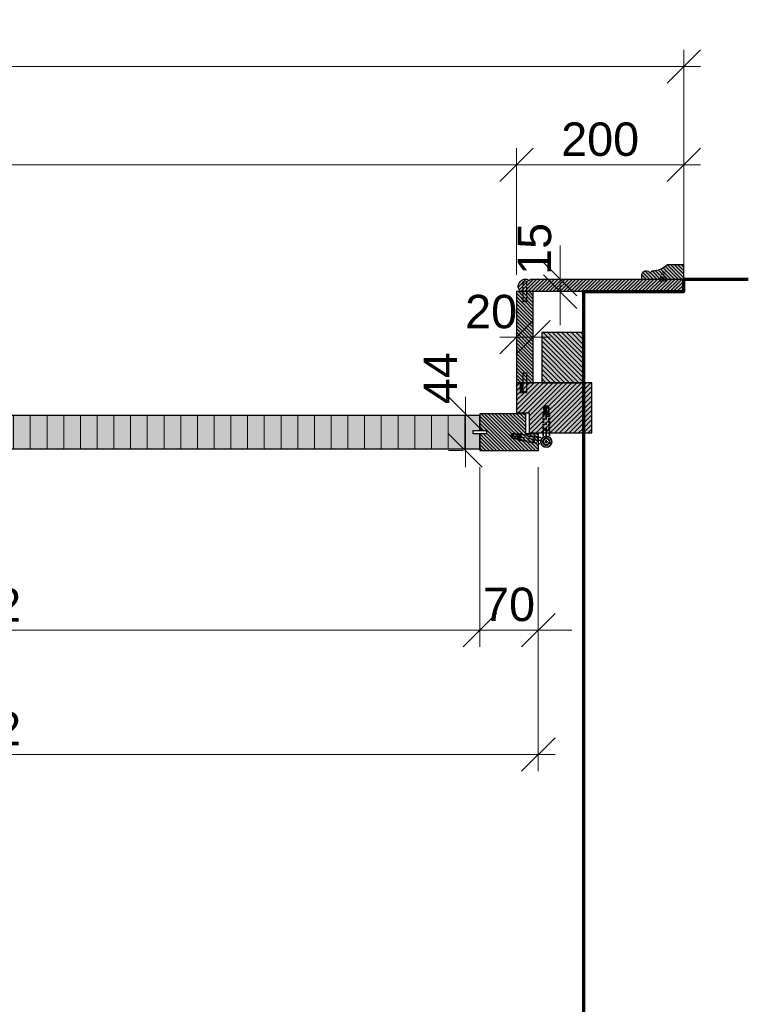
# Model space of a CAD drawing. Header units: millimetres. Extents: x 1536 to 6719, y 4146 to 11020.
# Tile 6 of 10: x 4027 to 4899, y 5427 to 6605. Entities that reach past the tile are written whole.
import ezdxf
from ezdxf.enums import TextEntityAlignment as Align

# ---------------------------------------------------------------- set-up
doc = ezdxf.new("R2010")
doc.units = ezdxf.units.MM
doc.header["$PDMODE"] = 3
doc.linetypes.add('MITTE', pattern=[50.8, 31.75, -6.35, 6.35, -6.35])
doc.linetypes.add('STRICHLINIE', pattern=[19.05, 12.7, -6.35])
doc.layers.get('0').update_dxf_attribs({"color": 3, "lineweight": 30})
doc.layers.get('DefPoints').update_dxf_attribs({"lineweight": 40})
for name, color, linetype, lineweight in [('000_Mauer', 6, 'Continuous', 70), ('001_Vollinie_035', 3, 'Continuous', 30), ('050_Bem10', 4, 'Continuous', 13), ('070_Schraffur', 5, 'Continuous', 13), ('071_Rasterung', 253, 'Continuous', 35), ('6', 3, 'Continuous', 35)]:
    doc.layers.add(name, color=color, linetype=linetype, lineweight=lineweight)
doc.layers.add('SYMBOLE_1', color=7, linetype='Continuous')
doc.styles.add('Masstext', font='ARIAL.TTF')
doc.styles.get("Standard").update_dxf_attribs({"font": 'ARIAL.TTF'})
doc.dimstyles.new('Schreiner10', dxfattribs={"dimscale": 10, "dimtxt": 4, "dimasz": 4, "dimexe": 2, "dimexo": 2, "dimgap": 1, "dimtad": 1, "dimdec": 1, "dimdsep": 46, "dimtxsty": 'Masstext', "dimblk1": 'OBLIQUE', "dimblk2": 'OBLIQUE', "dimsah": 1, "dimcen": 2, "dimdle": 2, "dimclrd": 256, "dimclre": 256, "dimclrt": 10, "dimadec": 1, "dimazin": 2, "dimtfac": 1, "dimtdec": 1, "dimtix": 1, "dimtmove": 2, "dimatfit": 3, "dimfxl": 2, "dimtolj": 1, "dimlwd": -1, "dimlwe": -1, "dimarcsym": 0})
pattern_1 = [(90, (0, 0), (-20, -8e-15), [])]
pattern_2 = [(315, (0, 0), (2.1213203, 2.1213203), [])]
pattern_3 = [(45, (0, 0), (-2.8284271, 2.8284271), [])]

# ---------------------------------------------------------------- blocks, each defined once
blk = doc.blocks.new('Verkleidung')
at = {"layer": '001_Vollinie_035'}
for points in [[(12, -15), (195, -15), (195, 0), (0, 0)], [(12, -15), (10.3, -13.4)]]:
    blk.add_lwpolyline(points, dxfattribs=at)
blk.add_arc((5.5, -6.5), 8.5, 130.0105, 305.011, dxfattribs=at)
blk = doc.blocks.new('Zierstab_Brandschutzabschluss_Des_Alpes')
at = {"layer": '001_Vollinie_035'}
blk.add_lwpolyline([(-50, 0), (0, 0), (0, -17), (-20, -17, 1)], format="xyb", dxfattribs=at)
for points in [[(-50, 0), (-50, -5)], [(-40.4, -7), (-37.7, -10)], [(-37.7, -10), (-34.9, -10)]]:
    blk.add_lwpolyline(points, dxfattribs=at)
for centre, radius, start, end in [((-45, -5), 5, 179.9385, 336.4754), ((-36.3, -32.5), 22.5, 43.385, 86.3652)]:
    blk.add_arc(centre, radius, start, end, dxfattribs=at)
blk = doc.blocks.new('LAM_20')
at = {"layer": 'SYMBOLE_1'}
for p, q in [((-10, 2), (-10, 0.5)), ((-10, -0.5), (-10, -2))]:
    blk.add_line(p, q, dxfattribs=at)
for points in [[(-12, 0.5), (-12, 2), (-6.5, 2)], [(-5.5, 2), (-0.5, 2)], [(0.5, 2), (5.5, 2)], [(6.5, 2), (12, 2), (12, 0.5)], [(-12, -2), (-12, -0.5)], [(-6.5, -2), (-12, -2)], [(-0.5, -2), (-5.5, -2)], [(5.5, -2), (0.5, -2)], [(12, -0.5), (12, -2), (6.5, -2)]]:
    blk.add_lwpolyline(points, dxfattribs=at)
blk.add_text('Lam 20', height=2.5, dxfattribs=at).set_placement((-12, 3))
blk = doc.blocks.new('LEIMFUGE_W_HOR')
at = {"layer": 'SYMBOLE_1'}
for p, q in [((-3, 3), (-3, -3)), ((-1, 3), (-1, -3)), ((1, 3), (1, -3)), ((3, 3), (3, -3))]:
    blk.add_line(p, q, dxfattribs=at)
blk.add_text('W', height=5, dxfattribs=at).set_placement((0, 7.25), align=Align.MIDDLE)
blk = doc.blocks.new('_Oblique')
at = {"color": 0, "lineweight": -2}
blk.add_line((-0.5, -0.5), (0.5, 0.5), dxfattribs=at)
blk = doc.blocks.new('*D52')
at = {"layer": '050_Bem10'}
for p, q in [((3355.9, 6069.3), (3355.9, 5854.4)), ((4577.9, 6069.3), (4577.9, 5854.4)), ((3335.9, 5874.4), (4597.9, 5874.4))]:
    blk.add_line(p, q, dxfattribs=at)
at = {"layer": 'DefPoints', "color": 0}
for p in [(3355.9, 6089.3), (4577.9, 6089.3), (4577.9, 5874.4)]:
    blk.add_point(p, dxfattribs=at)
at = {"layer": '050_Bem10', "xscale": 40, "yscale": 40, "zscale": 40, "rotation": 180}
blk.add_blockref('_Oblique', (3355.9, 5874.4), dxfattribs=at)
at = {"layer": '050_Bem10', "xscale": 40, "yscale": 40, "zscale": 40}
blk.add_blockref('_Oblique', (4577.9, 5874.4), dxfattribs=at)
at = {"layer": '050_Bem10', "color": 10, "insert": (3966.9, 5904.5), "char_height": 40, "attachment_point": 5, "style": 'Masstext'}
blk.add_mtext('\\A1;1222', dxfattribs=at)
blk = doc.blocks.new('*D53')
at = {"layer": '050_Bem10'}
for p, q in [((4577.9, 6069.3), (4577.9, 5854.4)), ((4647.9, 6069.3), (4647.9, 5854.4)), ((4577.9, 5874.4), (4537.9, 5874.4)), ((4577.9, 5874.4), (4647.9, 5874.4)), ((4647.9, 5874.4), (4687.9, 5874.4))]:
    blk.add_line(p, q, dxfattribs=at)
at = {"layer": 'DefPoints', "color": 0}
for p in [(4577.9, 6089.3), (4647.9, 6089.3), (4647.9, 5874.4)]:
    blk.add_point(p, dxfattribs=at)
at = {"layer": '050_Bem10', "xscale": 40, "yscale": 40, "zscale": 40}
blk.add_blockref('_Oblique', (4577.9, 5874.4), dxfattribs=at)
at = {"layer": '050_Bem10', "xscale": 40, "yscale": 40, "zscale": 40, "rotation": 180}
blk.add_blockref('_Oblique', (4647.9, 5874.4), dxfattribs=at)
at = {"layer": '050_Bem10', "color": 10, "insert": (4612.9, 5904.9), "char_height": 40, "attachment_point": 5, "style": 'Masstext'}
blk.add_mtext('\\A1;70', dxfattribs=at)
blk = doc.blocks.new('*D55')
at = {"layer": '050_Bem10'}
for p, q in [((3285.9, 5854.4), (3285.9, 5705.6)), ((4647.9, 5854.4), (4647.9, 5705.6)), ((3265.9, 5725.6), (4667.9, 5725.6))]:
    blk.add_line(p, q, dxfattribs=at)
at = {"layer": 'DefPoints', "color": 0}
for p in [(3285.9, 5874.4), (4647.9, 5874.4), (4647.9, 5725.6)]:
    blk.add_point(p, dxfattribs=at)
at = {"layer": '050_Bem10', "xscale": 40, "yscale": 40, "zscale": 40, "rotation": 180}
blk.add_blockref('_Oblique', (3285.9, 5725.6), dxfattribs=at)
at = {"layer": '050_Bem10', "xscale": 40, "yscale": 40, "zscale": 40}
blk.add_blockref('_Oblique', (4647.9, 5725.6), dxfattribs=at)
at = {"layer": '050_Bem10', "color": 10, "insert": (3966.9, 5756.1), "char_height": 40, "attachment_point": 5, "style": 'Masstext'}
blk.add_mtext('\\A1;1362', dxfattribs=at)
blk = doc.blocks.new('*D58')
at = {"layer": '050_Bem10'}
for p, q in [((1961.9, 6299.3), (1961.9, 6450.9)), ((4621.9, 6299.3), (4621.9, 6450.9)), ((1941.9, 6430.9), (4641.9, 6430.9))]:
    blk.add_line(p, q, dxfattribs=at)
at = {"layer": 'DefPoints', "color": 0}
for p in [(4621.9, 6430.9), (1961.9, 6279.3), (4621.9, 6279.3)]:
    blk.add_point(p, dxfattribs=at)
at = {"layer": '050_Bem10', "xscale": 40, "yscale": 40, "zscale": 40, "rotation": 180}
blk.add_blockref('_Oblique', (1961.9, 6430.9), dxfattribs=at)
at = {"layer": '050_Bem10', "xscale": 40, "yscale": 40, "zscale": 40}
blk.add_blockref('_Oblique', (4621.9, 6430.9), dxfattribs=at)
at = {"layer": '050_Bem10', "color": 10, "insert": (3291.9, 6461.4), "char_height": 40, "attachment_point": 5, "style": 'Masstext'}
blk.add_mtext('\\A1;2660', dxfattribs=at)
blk = doc.blocks.new('*D59')
at = {"layer": '050_Bem10'}
for p, q in [((4621.9, 6299.3), (4621.9, 6450.9)), ((4821.9, 6299.3), (4821.9, 6450.9)), ((4601.9, 6430.9), (4841.9, 6430.9))]:
    blk.add_line(p, q, dxfattribs=at)
at = {"layer": 'DefPoints', "color": 0}
for p in [(4821.9, 6430.9), (4621.9, 6279.3), (4821.9, 6279.3)]:
    blk.add_point(p, dxfattribs=at)
at = {"layer": '050_Bem10', "xscale": 40, "yscale": 40, "zscale": 40, "rotation": 180}
blk.add_blockref('_Oblique', (4621.9, 6430.9), dxfattribs=at)
at = {"layer": '050_Bem10', "xscale": 40, "yscale": 40, "zscale": 40}
blk.add_blockref('_Oblique', (4821.9, 6430.9), dxfattribs=at)
at = {"layer": '050_Bem10', "color": 10, "insert": (4721.9, 6461.4), "char_height": 40, "attachment_point": 5, "style": 'Masstext'}
blk.add_mtext('\\A1;200', dxfattribs=at)
blk = doc.blocks.new('*D62')
at = {"layer": '050_Bem10'}
for p, q in [((3355.9, 6069.3), (3355.9, 5854.4)), ((4577.9, 6069.3), (4577.9, 5854.4)), ((3335.9, 5874.4), (4597.9, 5874.4))]:
    blk.add_line(p, q, dxfattribs=at)
at = {"layer": 'DefPoints', "color": 0}
for p in [(3355.9, 6089.3), (4577.9, 6089.3), (4577.9, 5874.4)]:
    blk.add_point(p, dxfattribs=at)
at = {"layer": '050_Bem10', "xscale": 40, "yscale": 40, "zscale": 40, "rotation": 180}
blk.add_blockref('_Oblique', (3355.9, 5874.4), dxfattribs=at)
at = {"layer": '050_Bem10', "xscale": 40, "yscale": 40, "zscale": 40}
blk.add_blockref('_Oblique', (4577.9, 5874.4), dxfattribs=at)
at = {"layer": '050_Bem10', "color": 10, "insert": (3966.9, 5904.5), "char_height": 40, "attachment_point": 5, "style": 'Masstext'}
blk.add_mtext('\\A1;1222', dxfattribs=at)
blk = doc.blocks.new('*D77')
at = {"layer": '050_Bem10', "linetype": 'ByBlock'}
for p, q in [((1762, 6299.3), (1762, 6568.5)), ((4821.9, 6299.3), (4821.9, 6568.5)), ((4841.9, 6548.5), (1742, 6548.5))]:
    blk.add_line(p, q, dxfattribs=at)
at = {"layer": 'DefPoints', "color": 0}
for p in [(1762, 6548.5), (1762, 6279.3), (4821.9, 6279.3)]:
    blk.add_point(p, dxfattribs=at)
at = {"layer": '050_Bem10', "xscale": 40, "yscale": 40, "zscale": 40, "rotation": 180}
blk.add_blockref('_Oblique', (1762, 6548.5), dxfattribs=at)
at = {"layer": '050_Bem10', "xscale": 40, "yscale": 40, "zscale": 40}
blk.add_blockref('_Oblique', (4821.9, 6548.5), dxfattribs=at)
at = {"layer": '050_Bem10', "color": 10, "insert": (3291.9, 6578.9), "char_height": 40, "attachment_point": 5, "style": 'Masstext'}
blk.add_mtext('\\A1;3060', dxfattribs=at)
blk = doc.blocks.new('*D79')
at = {"layer": '050_Bem10', "linetype": 'ByBlock'}
for p, q in [((4560.6, 6153.3), (4560.6, 6069.3)), ((4557.9, 6089.3), (4540.6, 6089.3))]:
    blk.add_line(p, q, dxfattribs=at)
at = {"layer": 'DefPoints', "color": 0}
for p in [(4560.6, 6133.3), (4560.6, 6089.3), (4577.9, 6089.3)]:
    blk.add_point(p, dxfattribs=at)
at = {"layer": '050_Bem10', "xscale": 40, "yscale": 40, "zscale": 40}
for p, rotation in [((4560.6, 6133.3), 90), ((4560.6, 6089.3), 270)]:
    blk.add_blockref('_Oblique', p, dxfattribs=dict(at, rotation=rotation))
at = {"layer": '050_Bem10', "color": 10, "insert": (4530.6, 6175.7), "char_height": 40, "attachment_point": 5, "rotation": 90, "style": 'Masstext'}
blk.add_mtext('\\A1;44', dxfattribs=at)
blk = doc.blocks.new('*D80')
at = {"layer": '050_Bem10', "linetype": 'ByBlock'}
blk.add_line((4601.9, 6224.8), (4661.9, 6224.8), dxfattribs=at)
at = {"layer": 'DefPoints', "color": 0}
for p in [(4621.9, 6224.8), (4641.9, 6224.8), (4641.9, 6224.8)]:
    blk.add_point(p, dxfattribs=at)
at = {"layer": '050_Bem10', "xscale": 40, "yscale": 40, "zscale": 40, "rotation": 180}
blk.add_blockref('_Oblique', (4621.9, 6224.8), dxfattribs=at)
at = {"layer": '050_Bem10', "xscale": 40, "yscale": 40, "zscale": 40}
blk.add_blockref('_Oblique', (4641.9, 6224.8), dxfattribs=at)
at = {"layer": '050_Bem10', "color": 10, "insert": (4591.4, 6255.2), "char_height": 40, "attachment_point": 5, "style": 'Masstext'}
blk.add_mtext('\\A1;20', dxfattribs=at)
blk = doc.blocks.new('*D81')
at = {"layer": '050_Bem10', "linetype": 'ByBlock'}
for p, q in [((4673.9, 6294.3), (4673.9, 6334.3)), ((4673.9, 6279.3), (4673.9, 6294.3)), ((4674.8, 6294.3), (4693.9, 6294.3)), ((4673.9, 6279.3), (4673.9, 6239.3)), ((4674.8, 6279.3), (4693.9, 6279.3))]:
    blk.add_line(p, q, dxfattribs=at)
at = {"layer": 'DefPoints', "color": 0}
for p in [(4654.8, 6294.3), (4673.9, 6294.3), (4654.8, 6279.3)]:
    blk.add_point(p, dxfattribs=at)
at = {"layer": '050_Bem10', "xscale": 40, "yscale": 40, "zscale": 40}
for p, rotation in [((4673.9, 6294.3), 270), ((4673.9, 6279.3), 90)]:
    blk.add_blockref('_Oblique', p, dxfattribs=dict(at, rotation=rotation))
at = {"layer": '050_Bem10', "color": 10, "insert": (4643.5, 6330.4), "char_height": 40, "attachment_point": 5, "rotation": 90, "style": 'Masstext'}
blk.add_mtext('\\A1;15', dxfattribs=at)

msp = doc.modelspace()

# ---------------------------------------------------------------- hatches: boundary and pattern name
at = {"layer": '070_Schraffur'}
h = msp.add_hatch(dxfattribs=at)
h.set_pattern_fill('_U', color=256, scale=3, angle=315, style=0, pattern_type=0)
h.set_pattern_definition([(315, (0.1, -15), (2.1213203, 2.1213203), [])])
h.paths.add_polyline_path([(4801.91, 6311.26, -0.1897665), (4786.99, 6304.26), (4784.19, 6304.26), (4781.49, 6301.26, -0.0001578), (4781.49, 6301.25, 0.8127789), (4771.91, 6299.26), (4771.91, 6294.26), (4821.91, 6294.26), (4821.91, 6311.26)])
edge = h.paths.add_edge_path()
edge.add_line((4793.91, 6297.26), (4793.91, 6291.26))
edge = h.paths.add_edge_path()
edge.add_line((4795.91, 6297.26), (4795.91, 6291.26))
edge = h.paths.add_edge_path()
edge.add_line((4797.91, 6297.26), (4797.91, 6291.26))
edge = h.paths.add_edge_path()
edge.add_line((4799.91, 6297.26), (4799.91, 6291.26))
h.paths.add_polyline_path([(4792.36, 6297.76), (4801.45, 6297.76), (4801.45, 6305.26), (4792.36, 6305.26)], flags=24)
h = msp.add_hatch(dxfattribs=at)
h.set_pattern_fill('_U', color=256, scale=3, angle=315, style=0, pattern_type=0)
h.set_pattern_definition(pattern_2)
h.paths.add_polyline_path([(4641.93, 6279.26), (4626.93, 6279.26), (4621.93, 6279.26), (4621.93, 6170.26), (4641.93, 6170.26)])
h.paths.add_polyline_path([(4629.61, 6266.62), (4629.61, 6279.54), (4625.78, 6279.54), (4625.78, 6266.62)], flags=9)
edge = h.paths.add_edge_path(flags=0)
edge.add_line((4629.93, 6269.26), (4631.43, 6269.26))
edge = h.paths.add_edge_path()
edge.add_line((4629.93, 6279.76), (4629.93, 6284.76))
edge = h.paths.add_edge_path()
edge.add_line((4633.93, 6284.76), (4633.93, 6279.76))
edge = h.paths.add_edge_path(flags=16)
edge.add_line((4633.93, 6278.76), (4633.93, 6273.76))
edge = h.paths.add_edge_path(flags=16)
edge.add_line((4633.93, 6272.76), (4633.93, 6267.26))
edge = h.paths.add_edge_path(flags=16)
edge.add_line((4629.93, 6273.76), (4629.93, 6278.76))
edge = h.paths.add_edge_path(flags=16)
edge.add_line((4633.93, 6267.26), (4632.43, 6267.26))
edge = h.paths.add_edge_path(flags=16)
edge.add_line((4631.43, 6267.26), (4629.93, 6267.26))
edge.add_line((4629.93, 6267.26), (4629.93, 6272.76))
edge = h.paths.add_edge_path(flags=16)
edge.add_line((4632.43, 6269.26), (4633.93, 6269.26))
edge = h.paths.add_edge_path()
edge.add_line((4629.93, 6285.76), (4629.93, 6291.26))
edge.add_line((4629.93, 6291.26), (4631.43, 6291.26))
edge = h.paths.add_edge_path()
edge.add_line((4632.43, 6291.26), (4633.93, 6291.26))
edge.add_line((4633.93, 6291.26), (4633.93, 6285.76))
h = msp.add_hatch(dxfattribs=at)
h.set_pattern_fill('_U', color=256, scale=3, angle=315, style=0, pattern_type=0)
h.set_pattern_definition(pattern_2)
h.paths.add_polyline_path([(4626.93, 6279.26), (4621.93, 6279.26), (4621.93, 6170.26), (4641.93, 6170.26), (4641.93, 6279.26)])
h.paths.add_polyline_path([(4629.61, 6266.62), (4629.61, 6279.54), (4625.78, 6279.54), (4625.78, 6266.62)], flags=9)
edge = h.paths.add_edge_path(flags=0)
edge.add_line((4629.93, 6269.26), (4631.43, 6269.26))
edge = h.paths.add_edge_path()
edge.add_line((4629.93, 6279.76), (4629.93, 6284.76))
edge = h.paths.add_edge_path()
edge.add_line((4633.93, 6284.76), (4633.93, 6279.76))
edge = h.paths.add_edge_path(flags=16)
edge.add_line((4633.93, 6278.76), (4633.93, 6273.76))
edge = h.paths.add_edge_path(flags=16)
edge.add_line((4633.93, 6272.76), (4633.93, 6267.26))
edge = h.paths.add_edge_path(flags=16)
edge.add_line((4629.93, 6273.76), (4629.93, 6278.76))
edge = h.paths.add_edge_path(flags=16)
edge.add_line((4633.93, 6267.26), (4632.43, 6267.26))
edge = h.paths.add_edge_path(flags=16)
edge.add_line((4631.43, 6267.26), (4629.93, 6267.26))
edge.add_line((4629.93, 6267.26), (4629.93, 6272.76))
edge = h.paths.add_edge_path(flags=16)
edge.add_line((4632.43, 6269.26), (4633.93, 6269.26))
edge = h.paths.add_edge_path()
edge.add_line((4629.93, 6285.76), (4629.93, 6291.26))
edge.add_line((4629.93, 6291.26), (4631.43, 6291.26))
edge = h.paths.add_edge_path()
edge.add_line((4632.43, 6291.26), (4633.93, 6291.26))
edge.add_line((4633.93, 6291.26), (4633.93, 6285.76))
h = msp.add_hatch(dxfattribs=at)
h.set_pattern_fill('_U', color=256, scale=3, angle=45, style=0, pattern_type=0)
h.set_pattern_definition([(45, (0.1, -15), (-2.1213203, 2.1213203), [])])
h.paths.add_polyline_path([(4638.91, 6294.26), (4637.27, 6292.73, 0.9572959), (4626.93, 6279.26), (4821.91, 6279.26), (4821.91, 6294.26), (4771.91, 6294.26)])
h = msp.add_hatch(dxfattribs=at)
h.set_pattern_fill('_U', color=256, scale=4, angle=315, style=0, pattern_type=0)
h.set_pattern_definition([(315, (0, 0), (2.8284271, 2.8284271), [])])
h.paths.add_polyline_path([(4651.93, 6170.26), (4701.93, 6170.26), (4701.93, 6230.26), (4651.93, 6230.26)])
h = msp.add_hatch(dxfattribs=at)
h.set_pattern_fill('_U', color=256, scale=4, angle=45, style=0, pattern_type=0)
h.set_pattern_definition(pattern_3)
h.paths.add_polyline_path([(4701.93, 6170.26), (4621.93, 6170.26), (4621.93, 6134.26), (4636.93, 6134.26), (4636.93, 6110.26), (4701.93, 6110.26)])
h.paths.add_polyline_path([(4629.61, 6157.62), (4629.61, 6170.54), (4625.78, 6170.54), (4625.78, 6157.62)], flags=9)
edge = h.paths.add_edge_path(flags=0)
edge.add_line((4629.93, 6160.26), (4631.43, 6160.26))
edge = h.paths.add_edge_path()
edge.add_line((4629.93, 6170.76), (4629.93, 6175.76))
edge = h.paths.add_edge_path()
edge.add_line((4633.93, 6175.76), (4633.93, 6170.76))
edge = h.paths.add_edge_path(flags=16)
edge.add_line((4633.93, 6169.76), (4633.93, 6164.76))
edge = h.paths.add_edge_path(flags=16)
edge.add_line((4633.93, 6163.76), (4633.93, 6158.26))
edge = h.paths.add_edge_path(flags=16)
edge.add_line((4629.93, 6164.76), (4629.93, 6169.76))
edge = h.paths.add_edge_path(flags=16)
edge.add_line((4633.93, 6158.26), (4632.43, 6158.26))
edge = h.paths.add_edge_path(flags=16)
edge.add_line((4631.43, 6158.26), (4629.93, 6158.26))
edge.add_line((4629.93, 6158.26), (4629.93, 6163.76))
edge = h.paths.add_edge_path(flags=16)
edge.add_line((4632.43, 6160.26), (4633.93, 6160.26))
edge = h.paths.add_edge_path()
edge.add_line((4629.93, 6176.76), (4629.93, 6182.26))
edge.add_line((4629.93, 6182.26), (4631.43, 6182.26))
edge = h.paths.add_edge_path()
edge.add_line((4632.43, 6182.26), (4633.93, 6182.26))
edge.add_line((4633.93, 6182.26), (4633.93, 6176.76))
h = msp.add_hatch(dxfattribs=at)
h.set_pattern_fill('_U', color=256, scale=4, angle=45, style=0, pattern_type=0)
h.set_pattern_definition(pattern_3)
h.paths.add_polyline_path([(4701.93, 6110.26), (4711.93, 6110.26), (4711.93, 6170.26), (4701.93, 6170.26)])
h = msp.add_hatch(dxfattribs=at)
h.set_pattern_fill('_U', color=256, scale=20, angle=90, style=0, pattern_type=0)
h.set_pattern_definition(pattern_1)
h.paths.add_polyline_path([(4577.93, 6091.26), (4577.93, 6109.26), (4569.93, 6109.26), (4569.93, 6113.26), (4577.93, 6113.26), (4577.93, 6131.26), (3380.93, 6131.26), (3380.93, 6123.36), (3410.43, 6123.36), (3410.43, 6110.16), (3380.93, 6110.16), (3380.93, 6091.26)])
h = msp.add_hatch(dxfattribs=at)
h.set_pattern_fill('_U', color=256, scale=20, angle=90, style=0, pattern_type=0)
h.set_pattern_definition(pattern_1)
h.paths.add_polyline_path([(4577.93, 6091.26), (4577.93, 6109.26), (4569.93, 6109.26), (4569.93, 6113.26), (4577.93, 6113.26), (4577.93, 6131.26), (3380.93, 6131.26), (3380.93, 6123.36), (3410.43, 6123.36), (3410.43, 6110.16), (3380.93, 6110.16), (3380.93, 6091.26)])
h = msp.add_hatch(dxfattribs=at)
h.set_pattern_fill('_U', color=256, scale=3, angle=315, style=0, pattern_type=0)
h.set_pattern_definition(pattern_2)
h.paths.add_polyline_path([(4647.93, 6109.26), (4632.93, 6109.26), (4632.93, 6110.26), (4632.93, 6133.26), (4577.93, 6133.26), (4577.93, 6113.26), (4585.93, 6113.26), (4585.93, 6109.26), (4577.93, 6109.26), (4577.93, 6091.26), (4577.93, 6089.26), (4647.93, 6089.26)])
at = {"layer": '071_Rasterung'}
h = msp.add_hatch(color=256, dxfattribs=at)
h.paths.add_polyline_path([(4821.91, 6294.26), (4821.91, 6311.26), (4801.91, 6311.26, -0.1897665), (4786.99, 6304.26), (4784.19, 6304.26), (4781.49, 6301.26, -0.0001578), (4781.49, 6301.25, 0.8127789), (4771.91, 6299.26), (4771.91, 6294.26)])
edge = h.paths.add_edge_path()
edge.add_line((4793.91, 6297.26), (4793.91, 6291.26))
edge = h.paths.add_edge_path()
edge.add_line((4795.91, 6297.26), (4795.91, 6291.26))
edge = h.paths.add_edge_path()
edge.add_line((4797.91, 6297.26), (4797.91, 6291.26))
edge = h.paths.add_edge_path()
edge.add_line((4799.91, 6297.26), (4799.91, 6291.26))
h.paths.add_polyline_path([(4792.36, 6297.76), (4801.45, 6297.76), (4801.45, 6305.26), (4792.36, 6305.26)], flags=24)
for points in [[(4786.99, 6304.26), (4784.19, 6304.26), (4781.49, 6301.26, -0.0001578), (4781.49, 6301.25, 0.8127789), (4771.91, 6299.26), (4771.91, 6294.26), (4821.91, 6294.26), (4821.91, 6311.26), (4801.91, 6311.26, -0.1897665)], [(4821.91, 6279.26), (4821.91, 6294.26), (4771.91, 6294.26), (4638.91, 6294.26), (4637.27, 6292.73, 0.9572959), (4626.93, 6279.26)], [(4641.93, 6279.26), (4621.93, 6279.26), (4621.93, 6170.26), (4641.93, 6170.26)], [(4701.88, 6170.26), (4701.88, 6230.26), (4651.93, 6230.26), (4651.93, 6170.26)], [(4636.93, 6134.26), (4636.93, 6110.26), (4701.93, 6110.26), (4711.93, 6110.26), (4711.93, 6170.26), (4701.93, 6170.26), (4621.93, 6170.26), (4621.93, 6134.26)], [(4629.61, 6157.62), (4629.61, 6170.54), (4625.78, 6170.54), (4625.78, 6157.62)], [(4711.93, 6170.26), (4701.88, 6170.26), (4701.88, 6110.26), (4701.93, 6110.26), (4711.93, 6110.26)], [(3355.93, 6131.26), (3355.93, 6113.26), (3363.93, 6113.26), (3363.93, 6109.26), (3355.93, 6109.26), (3355.93, 6091.26), (4577.93, 6091.26), (4577.93, 6109.26), (4569.93, 6109.26), (4569.93, 6113.26), (4577.93, 6113.26), (4577.93, 6131.26)], [(4632.93, 6133.26), (4577.93, 6133.26), (4577.93, 6113.26), (4585.93, 6113.26), (4585.93, 6109.26), (4577.93, 6109.26), (4577.93, 6091.26), (4577.93, 6089.26), (4647.93, 6089.26), (4647.93, 6097.52), (4624.75, 6101.61), (4622.93, 6102.79), (4617.02, 6103.84), (4615.23, 6105.17), (4615.58, 6107.14), (4615.92, 6109.11), (4618.07, 6109.74), (4623.97, 6108.7), (4626.09, 6109.19), (4647.93, 6105.34), (4647.93, 6109.26), (4632.93, 6109.26), (4632.93, 6110.26)], [(4647.93, 6109.26), (4632.93, 6109.26), (4632.93, 6110.26), (4632.93, 6133.26), (4577.93, 6133.26), (4577.93, 6113.26), (4585.93, 6113.26), (4585.93, 6109.26), (4577.93, 6109.26), (4577.93, 6091.26), (4577.93, 6089.26), (4647.93, 6089.26)]]:
    msp.add_hatch(color=256, dxfattribs=at).paths.add_polyline_path(points)
h = msp.add_hatch(color=256, dxfattribs=at)
h.paths.add_polyline_path([(4659.43, 6142.26), (4660.43, 6140.26), (4660.43, 6134.26), (4661.28, 6132.26), (4661.28, 6110.26), (4701.88, 6110.26), (4701.88, 6170.26), (4651.93, 6170.26), (4621.93, 6170.26), (4621.93, 6134.26), (4636.93, 6134.26), (4636.93, 6110.26), (4653.58, 6110.26), (4653.58, 6132.26), (4654.43, 6134.26), (4654.43, 6140.26), (4655.43, 6142.26), (4657.43, 6142.26)])
h.paths.add_polyline_path([(4629.61, 6157.62), (4629.61, 6170.54), (4625.78, 6170.54), (4625.78, 6157.62)], flags=9)
edge = h.paths.add_edge_path(flags=0)
edge.add_line((4629.93, 6160.26), (4631.43, 6160.26))
edge = h.paths.add_edge_path()
edge.add_line((4629.93, 6170.76), (4629.93, 6175.76))
edge = h.paths.add_edge_path()
edge.add_line((4633.93, 6175.76), (4633.93, 6170.76))
edge = h.paths.add_edge_path(flags=16)
edge.add_line((4633.93, 6169.76), (4633.93, 6164.76))
edge = h.paths.add_edge_path(flags=16)
edge.add_line((4633.93, 6163.76), (4633.93, 6158.26))
edge = h.paths.add_edge_path(flags=16)
edge.add_line((4629.93, 6164.76), (4629.93, 6169.76))
edge = h.paths.add_edge_path(flags=16)
edge.add_line((4633.93, 6158.26), (4632.43, 6158.26))
edge = h.paths.add_edge_path(flags=16)
edge.add_line((4631.43, 6158.26), (4629.93, 6158.26))
edge.add_line((4629.93, 6158.26), (4629.93, 6163.76))
edge = h.paths.add_edge_path(flags=16)
edge.add_line((4632.43, 6160.26), (4633.93, 6160.26))
edge = h.paths.add_edge_path()
edge.add_line((4629.93, 6176.76), (4629.93, 6182.26))
edge.add_line((4629.93, 6182.26), (4631.43, 6182.26))
edge = h.paths.add_edge_path()
edge.add_line((4632.43, 6182.26), (4633.93, 6182.26))
edge.add_line((4633.93, 6182.26), (4633.93, 6176.76))

# ---------------------------------------------------------------- linework, layer by layer
at = {"layer": '000_Mauer'}
for points in [[(4701.88, 6279.26), (4821.91, 6279.26), (4821.91, 6294.26), (4899.17, 6294.26)], [(4701.88, 6279.26), (4701.88, 4248.71)]]:
    msp.add_lwpolyline(points, dxfattribs=at)
at = {"layer": '001_Vollinie_035'}
for points in [[(4621.93, 6170.26), (4641.93, 6170.26), (4641.93, 6279.26), (4621.93, 6279.26)], [(4651.93, 6170.26), (4701.93, 6170.26), (4701.93, 6230.26), (4651.93, 6230.26)], [(4701.93, 6170.26), (4621.93, 6170.26), (4621.93, 6134.26), (4636.93, 6134.26), (4636.93, 6110.26), (4701.93, 6110.26), (4711.93, 6110.26), (4711.93, 6170.26)], [(4577.93, 6131.26), (3355.93, 6131.26), (3355.93, 6113.26), (3363.93, 6113.26), (3363.93, 6109.26), (3355.93, 6109.26), (3355.93, 6091.26), (4577.93, 6091.26), (4577.93, 6109.26), (4569.93, 6109.26), (4569.93, 6113.26), (4577.93, 6113.26)], [(4577.93, 6131.26), (3355.93, 6131.26), (3355.93, 6113.26), (3363.93, 6113.26), (3363.93, 6109.26), (3355.93, 6109.26), (3355.93, 6091.26), (4577.93, 6091.26), (4577.93, 6109.26), (4569.93, 6109.26), (4569.93, 6113.26), (4577.93, 6113.26)], [(4632.93, 6110.26), (4632.93, 6133.26), (4577.93, 6133.26), (4577.93, 6113.26), (4585.93, 6113.26), (4585.93, 6109.26), (4577.93, 6109.26), (4577.93, 6089.26), (4647.93, 6089.26), (4647.93, 6109.26), (4632.93, 6109.26)]]:
    msp.add_lwpolyline(points, close=True, dxfattribs=at)
at = {"layer": '6', "linetype": 'STRICHLINIE', "ltscale": 0.2}
for p, q in [((4660.43, 6140.26), (4654.43, 6140.26)), ((4653.58, 6132.26), (4661.28, 6132.26)), ((4660.43, 6134.26), (4654.43, 6134.26)), ((4661.28, 6113.99), (4653.58, 6113.99)), ((4618.07, 6109.74), (4617.02, 6103.84)), ((4623.97, 6108.7), (4622.93, 6102.79)), ((4624.75, 6101.61), (4626.09, 6109.19)), ((4644.08, 6106.02), (4642.74, 6098.44))]:
    msp.add_line(p, q, dxfattribs=at)
at = {"layer": '6', "linetype": 'MITTE', "ltscale": 0.5}
for p, q in [((4657.43, 6142.26), (4657.43, 6103.08)), ((4615.58, 6107.14), (4654.16, 6100.33))]:
    msp.add_line(p, q, dxfattribs=at)
at = {"layer": '6'}
for p, q in [((4659.19, 6099.76), (4655.67, 6099.76)), ((4657.43, 6098), (4657.43, 6101.52))]:
    msp.add_line(p, q, dxfattribs=at)
at = {"layer": '6', "linetype": 'STRICHLINIE', "ltscale": 0.2}
for points in [[(4657.43, 6142.26), (4655.43, 6142.26), (4654.43, 6140.26), (4654.43, 6134.26), (4653.58, 6132.26), (4653.58, 6104.99)], [(4655.13, 6141.66), (4655.13, 6134.11), (4654.28, 6132.11), (4654.28, 6113.99)], [(4657.43, 6142.26), (4659.43, 6142.26), (4660.43, 6140.26), (4660.43, 6134.26), (4661.28, 6132.26), (4661.28, 6104.99)], [(4659.73, 6141.66), (4659.73, 6134.11), (4660.58, 6132.11), (4660.58, 6113.99)], [(4615.58, 6107.14), (4615.23, 6105.17), (4617.02, 6103.84), (4622.93, 6102.79), (4624.75, 6101.61), (4651.6, 6096.87)], [(4615.58, 6107.14), (4615.92, 6109.11), (4618.07, 6109.74), (4623.97, 6108.7), (4626.09, 6109.19), (4652.94, 6104.46)], [(4615.77, 6104.77), (4623.19, 6103.46), (4625.02, 6102.27), (4642.86, 6099.13)], [(4616.57, 6109.3), (4623.99, 6107.99), (4626.11, 6108.48), (4643.96, 6105.33)]]:
    msp.add_lwpolyline(points, dxfattribs=at)
at = {"layer": '6'}
for radius in [6.5, 3.7]:
    msp.add_circle((4657.43, 6099.76), radius, dxfattribs=at)
at = {"layer": '6', "linetype": 'STRICHLINIE', "ltscale": 0.2}
msp.add_circle((4657.43, 6099.76), 4.2, dxfattribs=at)

# ---------------------------------------------------------------- block references
at = {"layer": '001_Vollinie_035', "xscale": -1, "rotation": 180}
for name, p in [('Zierstab_Brandschutzabschluss_Des_Alpes', (4821.91, 6294.26)), ('Verkleidung', (4626.93, 6279.26))]:
    msp.add_blockref(name, p, dxfattribs=at)
at = {"layer": 'SYMBOLE_1'}
msp.add_blockref('LEIMFUGE_W_HOR', (4796.91, 6294.26), dxfattribs=at)
at = {"layer": 'SYMBOLE_1', "rotation": 90}
for p in [(4631.93, 6279.26), (4631.93, 6170.26)]:
    msp.add_blockref('LAM_20', p, dxfattribs=at)

# ---------------------------------------------------------------- dimensions: what is measured, and where the dimension line sits
at = {"layer": '050_Bem10'}
for base, p1, p2, picture, middle in [((1761.95, 6548.49), (4821.91, 6279.26), (1761.95, 6279.26), '*D77', (3291.93, 6578.93)), ((4621.93, 6430.95), (1961.93, 6279.26), (4621.93, 6279.26), '*D58', (3291.93, 6461.37)), ((4821.91, 6430.95), (4621.93, 6279.26), (4821.91, 6279.26), '*D59', (4721.92, 6461.37)), ((4577.93, 5874.45), (3355.93, 6089.26), (4577.93, 6089.26), '*D52', (3966.93, 5904.53)), ((4577.93, 5874.45), (3355.93, 6089.26), (4577.93, 6089.26), '*D62', (3966.93, 5904.53)), ((4647.93, 5874.45), (4577.93, 6089.26), (4647.93, 6089.26), '*D53', (4612.93, 5904.87)), ((4647.93, 5725.64), (3285.89, 5874.41), (4647.93, 5874.45), '*D55', (3966.91, 5756.08))]:
    dim = msp.add_linear_dim(base=base, p1=p1, p2=p2, dimstyle='Schreiner10', dxfattribs=at)
    dim.commit()
    dim.dimension.update_dxf_attribs({"geometry": picture, "text_midpoint": middle})
for base, p1, p2, picture, middle in [((4673.9, 6294.26), (4654.83, 6279.26), (4654.83, 6294.26), '*D81', (4643.47, 6330.44)), ((4560.58, 6089.26), (4560.58, 6133.26), (4577.93, 6089.26), '*D79', (4530.58, 6175.73))]:
    dim = msp.add_linear_dim(base=base, p1=p1, p2=p2, angle=90, dimstyle='Schreiner10', dxfattribs=at)
    dim.commit()
    dim.dimension.update_dxf_attribs({"geometry": picture, "text_midpoint": middle, "dimtype": 160})
dim = msp.add_linear_dim(base=(4641.93, 6224.76), p1=(4621.93, 6224.76), p2=(4641.93, 6224.76), dimstyle='Schreiner10', dxfattribs=at)
dim.commit()
dim.dimension.update_dxf_attribs({"geometry": '*D80', "text_midpoint": (4591.42, 6255.18), "dimtype": 160})

doc.saveas('drawing.dxf')
